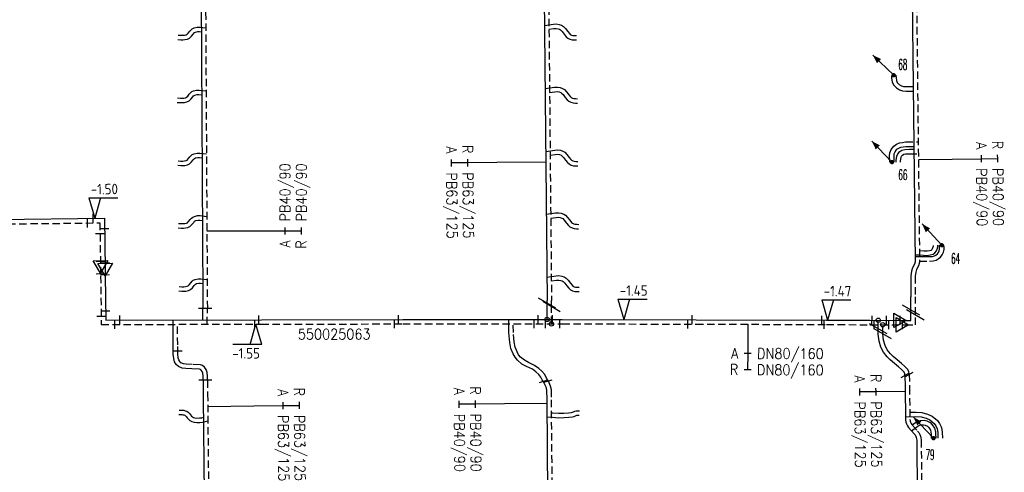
# Model space of a CAD drawing. Header units: millimetres. Extents: x 0 to 118212815, y 0 to 488348790.
# Tile 119 of 143: x 117662569 to 117747191, y 486729977 to 486768838. Entities that reach past the tile are written whole.
import ezdxf
from ezdxf.enums import TextEntityAlignment as Align

# ---------------------------------------------------------------- set-up
doc = ezdxf.new("R2010")
doc.units = ezdxf.units.MM
doc.header["$LTSCALE"] = 200
doc.linetypes.add('HIDDEN2', pattern=[4.7625, 3.175, -1.5875])
for name, color, linetype in [('WW-C-isolatieovergang', 7, 'Continuous'), ('WW-C-mof', 7, 'Continuous'), ('WW-C-stijgstrang', 7, 'Continuous'), ('WW-C-tstuk', 7, 'Continuous'), ('WW-C-VERLOOP', 7, 'Continuous'), ('WW-I-diam', 7, 'Continuous'), ('WW-I-info', 7, 'Continuous'), ('WW-I-NAP', 7, 'Continuous'), ('WW-L-aanvoer', 3, 'Continuous'), ('WW-L-retour', 3, 'HIDDEN2')]:
    doc.layers.add(name, color=color, linetype=linetype)
doc.styles.add('DIN17', font='ROMANS.SHX', dxfattribs={"width": 0.9})
doc.styles.add('ISOCP', font='ISOCP.SHX')

# ---------------------------------------------------------------- blocks, each defined once
blk = doc.blocks.new('LR-VERL')
at = {"color": 0, "linetype": 'ByBlock', "lineweight": -2}
blk.add_lwpolyline([(1.08, 0), (-1.08, -1.25), (-1.08, 1.25)], close=True, dxfattribs=at)
blk = doc.blocks.new('LR-mof')
at = {"color": 0, "linetype": 'ByBlock', "lineweight": -2}
blk.add_line((0, -0.75), (0, 0.75), dxfattribs=at)
blk = doc.blocks.new('LR-tsb')
blk.add_circle((0, 0), 0.375)
blk = doc.blocks.new('nap1')
at = {"color": 0, "linetype": 'Continuous', "lineweight": -3}
for p, q in [((-1, 3.5), (0, 0)), ((-1, 3.5), (4, 3.5)), ((1, 3.5), (0, 0))]:
    blk.add_line(p, q, dxfattribs=at)
at = {"color": 0, "linetype": 'Continuous', "lineweight": -3, "style": 'ISOCP'}
for tag, p in [('*1', (1.7, 5)), ('*2', (4, 1.5))]:
    blk.add_attdef(tag, text='', height=1.8, dxfattribs=at).set_placement(p, align=Align.MIDDLE)
blk = doc.blocks.new('LR-DIAO2')
at = {"color": 0, "lineweight": -3}
blk.add_line((0, 0), (0, -5), dxfattribs=at)
at = {"color": 0, "linetype": 'Continuous', "lineweight": -3}
blk.add_line((0, -5), (0, -7.8), dxfattribs=at)
at = {"color": 0, "lineweight": -3}
for points in [[(0.61, -5), (0, -5), (-0.61, -5)], [(0.61, -7.8), (0, -7.8), (-0.61, -7.8)]]:
    blk.add_lwpolyline(points, dxfattribs=at)
at = {"color": 1, "lineweight": -3, "style": 'DIN17', "width": 0.9}
for tag, p in [('*1', (-1.61, -5)), ('*2', (-1.61, -7.78))]:
    blk.add_attdef(tag, text='', height=1.8, dxfattribs=at).set_placement(p, align=Align.MIDDLE_RIGHT)
for tag, p in [('*11', (1.61, -5)), ('*12', (1.61, -7.8))]:
    blk.add_attdef(tag, text='', height=1.8, dxfattribs=at).set_placement(p, align=Align.MIDDLE_LEFT)
blk = doc.blocks.new('LR-hyp')
at = {"color": 7, "linetype": 'ByBlock', "lineweight": -3, "style": 'DIN17', "width": 0.9}
blk.add_attdef('*1', text='', height=1.8, dxfattribs=at).set_placement((0, 0), align=Align.MIDDLE)
at = {"color": 7, "linetype": 'ByBlock', "lineweight": -2, "style": 'DIN17', "width": 0.9, "flags": 1}
blk.add_attdef('*2', text='', height=1.8, dxfattribs=at).set_placement((0, -5), align=Align.MIDDLE)
blk = doc.blocks.new('LR-isoov')
at = {"color": 0, "linetype": 'ByBlock', "lineweight": -2}
blk.add_line((0.87, 1.5), (-0.87, -1.5), dxfattribs=at)
blk = doc.blocks.new('LR-DIAB2')
at = {"color": 0, "linetype": 'Continuous', "lineweight": -3}
blk.add_line((0, 5), (0, 7.8), dxfattribs=at)
at = {"color": 0, "lineweight": -3}
blk.add_line((0, 0), (0, 5), dxfattribs=at)
for points in [[(0.61, 7.8), (0, 7.8), (-0.61, 7.8)], [(0.61, 5), (0, 5), (-0.61, 5)]]:
    blk.add_lwpolyline(points, dxfattribs=at)
at = {"color": 1, "lineweight": -3, "style": 'DIN17', "width": 0.9}
for tag, p in [('*1', (-1.61, 7.8)), ('*2', (-1.61, 5.02))]:
    blk.add_attdef(tag, text='', height=1.8, dxfattribs=at).set_placement(p, align=Align.MIDDLE_RIGHT)
for tag, p in [('*11', (1.61, 7.8)), ('*12', (1.61, 5))]:
    blk.add_attdef(tag, text='', height=1.8, dxfattribs=at).set_placement(p, align=Align.MIDDLE_LEFT)
blk = doc.blocks.new('LR-styg')
at = {"color": 0, "lineweight": -3}
blk.add_line((0, 0), (2.5, 4.33), dxfattribs=at)
at = {"color": 0, "lineweight": -3, "const_width": 0.375}
blk.add_lwpolyline([(-0.19, 0, 1), (0.19, 0, 1)], format="xyb", close=True, dxfattribs=at)
at = {"color": 0, "lineweight": -3}
blk.add_solid([(2.5, 4.33), (1.32, 3.28), (2.18, 2.78)], dxfattribs=at)
at = {"color": 7, "linetype": 'ByBlock', "lineweight": -2, "style": 'DIN17', "width": 0.5}
blk.add_attdef('*1', text='', height=1.8, dxfattribs=at).set_placement((0, -2.5), align=Align.MIDDLE)

msp = doc.modelspace()

# ---------------------------------------------------------------- linework, layer by layer
at = {"layer": 'WW-I-diam'}
for p, q in [((117707786, 486756612), (117703579, 486756573)), ((117739807, 486756842), (117742723, 486756874)), ((117678658, 486750714), (117682866, 486750705)), ((117678728, 486735639), (117682706, 486735679)), ((117707864, 486735882), (117704244, 486735849))]:
    msp.add_line(p, q, dxfattribs=at)
at = {"layer": 'WW-L-aanvoer'}
for p, q in [((117707403, 486797515), (117707896, 486744730)), ((117678075, 486785661), (117678311, 486744997)), ((117739182, 486778699), (117739525, 486748053)), ((117707676, 486768343), (117708440, 486768457)), ((117708440, 486768457), (117708689, 486768471)), ((117708689, 486768471), (117708928, 486768433)), ((117708928, 486768433), (117709137, 486768360)), ((117709137, 486768360), (117709293, 486768267)), ((117709293, 486768267), (117709476, 486768080)), ((117677172, 486767263), (117677340, 486767422)), ((117677340, 486767422), (117677493, 486767613)), ((117677493, 486767613), (117677565, 486767704)), ((117677565, 486767704), (117677604, 486767736)), ((117677604, 486767736), (117677678, 486767767)), ((117677678, 486767767), (117677867, 486767812)), ((117677867, 486767812), (117678019, 486767814)), ((117678019, 486767814), (117678179, 486767794)), ((117709476, 486768080), (117709672, 486767824)), ((117709672, 486767824), (117709817, 486767644)), ((117709817, 486767644), (117709888, 486767580)), ((117709888, 486767580), (117709997, 486767523)), ((117709997, 486767523), (117710104, 486767491)), ((117710104, 486767491), (117710258, 486767483)), ((117710258, 486767483), (117710426, 486767477)), ((117676164, 486767143), (117676413, 486767124)), ((117676413, 486767124), (117676603, 486767124)), ((117676603, 486767124), (117676775, 486767134)), ((117676775, 486767134), (117676987, 486767178)), ((117676987, 486767178), (117677172, 486767263)), ((117737497, 486764062), (117737507, 486763806)), ((117737507, 486763806), (117737563, 486763499)), ((117737563, 486763499), (117737673, 486763244)), ((117737673, 486763244), (117737924, 486762975)), ((117677514, 486762303), (117677554, 486762335)), ((117677554, 486762335), (117677627, 486762367)), ((117677627, 486762367), (117677816, 486762411)), ((117677816, 486762411), (117677968, 486762413)), ((117677968, 486762413), (117678210, 486762384)), ((117707727, 486762922), (117708529, 486763035)), ((117708529, 486763035), (117708778, 486763049)), ((117708778, 486763049), (117709017, 486763011)), ((117709017, 486763011), (117709226, 486762938)), ((117709226, 486762938), (117709382, 486762845)), ((117709382, 486762845), (117709565, 486762658)), ((117709565, 486762658), (117709761, 486762402)), ((117709761, 486762402), (117709906, 486762222)), ((117737924, 486762975), (117738188, 486762818)), ((117738188, 486762818), (117738454, 486762735)), ((117738454, 486762735), (117738754, 486762711)), ((117738754, 486762711), (117739361, 486762714)), ((117676114, 486761743), (117676362, 486761724)), ((117676362, 486761724), (117676553, 486761724)), ((117676553, 486761724), (117676724, 486761733)), ((117676724, 486761733), (117676936, 486761778)), ((117676936, 486761778), (117677121, 486761863)), ((117677121, 486761863), (117677289, 486762021)), ((117677289, 486762021), (117677443, 486762213)), ((117677443, 486762213), (117677514, 486762303)), ((117709906, 486762222), (117709977, 486762158)), ((117709977, 486762158), (117710086, 486762101)), ((117710086, 486762101), (117710193, 486762069)), ((117710193, 486762069), (117710347, 486762061)), ((117710347, 486762061), (117710515, 486762055)), ((117707778, 486757524), (117708558, 486757648)), ((117708558, 486757648), (117708806, 486757661)), ((117708806, 486757661), (117709046, 486757624)), ((117709046, 486757624), (117709255, 486757551)), ((117709255, 486757551), (117709410, 486757457)), ((117709410, 486757457), (117709594, 486757270)), ((117709594, 486757270), (117709790, 486757014)), ((117737716, 486757122), (117737736, 486757330)), ((117737736, 486757330), (117737802, 486757501)), ((117737802, 486757501), (117737965, 486757713)), ((117737946, 486757115), (117738039, 486757320)), ((117737965, 486757713), (117738113, 486757818)), ((117738039, 486757320), (117738203, 486757511)), ((117738113, 486757818), (117738289, 486757886)), ((117738203, 486757511), (117738396, 486757632)), ((117738289, 486757886), (117738506, 486757927)), ((117738396, 486757632), (117738642, 486757696)), ((117738506, 486757927), (117738722, 486757958)), ((117738642, 486757696), (117739023, 486757713)), ((117738722, 486757958), (117739414, 486757961)), ((117739023, 486757713), (117739417, 486757711)), ((117676985, 486756378), (117677171, 486756463)), ((117677171, 486756463), (117677338, 486756622)), ((117677338, 486756622), (117677492, 486756813)), ((117677492, 486756813), (117677564, 486756903)), ((117677564, 486756903), (117677603, 486756935)), ((117677603, 486756935), (117677677, 486756967)), ((117677677, 486756967), (117677866, 486757011)), ((117677866, 486757011), (117678018, 486757013)), ((117678018, 486757013), (117678241, 486756986)), ((117709790, 486757014), (117709935, 486756834)), ((117709935, 486756834), (117710006, 486756771)), ((117710006, 486756771), (117710115, 486756713)), ((117710115, 486756713), (117710221, 486756682)), ((117710221, 486756682), (117710375, 486756674)), ((117710375, 486756674), (117710543, 486756667)), ((117737721, 486756745), (117737716, 486757122)), ((117737723, 486756616), (117737721, 486756745)), ((117737883, 486756746), (117737946, 486757115)), ((117737884, 486756616), (117737883, 486756746)), ((117676163, 486756343), (117676412, 486756324)), ((117676412, 486756324), (117676602, 486756324)), ((117676602, 486756324), (117676774, 486756333)), ((117676774, 486756333), (117676985, 486756378)), ((117707828, 486752130), (117708628, 486752247)), ((117708628, 486752247), (117708876, 486752260)), ((117708876, 486752260), (117709116, 486752223)), ((117709116, 486752223), (117709325, 486752150)), ((117659670, 486751687), (117669853, 486751793)), ((117669853, 486751793), (117669916, 486747388)), ((117677371, 486751246), (117677524, 486751437)), ((117677524, 486751437), (117677596, 486751528)), ((117677596, 486751528), (117677636, 486751560)), ((117677636, 486751560), (117677709, 486751592)), ((117677709, 486751592), (117677898, 486751636)), ((117677898, 486751636), (117678050, 486751638)), ((117678050, 486751638), (117678273, 486751611)), ((117709325, 486752150), (117709480, 486752056)), ((117709480, 486752056), (117709664, 486751869)), ((117709664, 486751869), (117709860, 486751613)), ((117709860, 486751613), (117710005, 486751433)), ((117710005, 486751433), (117710076, 486751370)), ((117710076, 486751370), (117710185, 486751312)), ((117676196, 486750967), (117676444, 486750948)), ((117676444, 486750948), (117676635, 486750948)), ((117676635, 486750948), (117676806, 486750958)), ((117676806, 486750958), (117677018, 486751002)), ((117677018, 486751002), (117677203, 486751088)), ((117677203, 486751088), (117677371, 486751246)), ((117710185, 486751312), (117710291, 486751281)), ((117710291, 486751281), (117710445, 486751273)), ((117710445, 486751273), (117710613, 486751266)), ((117741073, 486748703), (117741232, 486748828)), ((117741232, 486748828), (117741353, 486749003)), ((117741353, 486749003), (117741451, 486749228)), ((117741443, 486748732), (117741531, 486748847)), ((117741451, 486749228), (117741479, 486749353)), ((117741479, 486749353), (117741478, 486749465)), ((117741531, 486748847), (117741607, 486749000)), ((117741607, 486749000), (117741631, 486749132)), ((117741630, 486749312), (117741628, 486749467)), ((117741631, 486749132), (117741630, 486749312)), ((117739525, 486748053), (117739474, 486747847)), ((117739518, 486748653), (117739872, 486748654)), ((117739520, 486748500), (117740751, 486748492)), ((117739872, 486748654), (117740242, 486748626)), ((117740242, 486748626), (117740573, 486748600)), ((117740573, 486748600), (117740825, 486748637)), ((117740751, 486748492), (117741016, 486748514)), ((117740825, 486748637), (117741073, 486748703)), ((117741016, 486748514), (117741197, 486748559)), ((117741197, 486748559), (117741301, 486748622)), ((117741301, 486748622), (117741443, 486748732)), ((117669916, 486747388), (117669924, 486746865)), ((117739205, 486747254), (117739144, 486746845)), ((117739288, 486747530), (117739205, 486747254)), ((117739474, 486747847), (117739288, 486747530)), ((117669924, 486746865), (117669959, 486743051)), ((117707879, 486746735), (117708670, 486746849)), ((117708670, 486746849), (117708918, 486746862)), ((117708918, 486746862), (117709158, 486746825)), ((117709158, 486746825), (117709367, 486746751)), ((117709367, 486746751), (117709522, 486746658)), ((117709522, 486746658), (117709706, 486746471)), ((117709706, 486746471), (117709902, 486746215)), ((117739144, 486746845), (117739165, 486745034)), ((117676250, 486745550), (117676498, 486745531)), ((117676498, 486745531), (117676689, 486745531)), ((117676689, 486745531), (117676860, 486745540)), ((117676860, 486745540), (117677072, 486745585)), ((117677072, 486745585), (117677257, 486745670)), ((117677257, 486745670), (117677425, 486745829)), ((117677425, 486745829), (117677578, 486746020)), ((117677578, 486746020), (117677650, 486746110)), ((117677650, 486746110), (117677690, 486746142)), ((117677690, 486746142), (117677763, 486746174)), ((117677763, 486746174), (117677952, 486746218)), ((117677952, 486746218), (117678104, 486746220)), ((117678104, 486746220), (117678304, 486746196)), ((117709902, 486746215), (117710047, 486746035)), ((117710047, 486746035), (117710118, 486745971)), ((117710118, 486745971), (117710227, 486745914)), ((117710227, 486745914), (117710334, 486745883)), ((117710334, 486745883), (117710487, 486745874)), ((117710487, 486745874), (117710655, 486745868)), ((117678311, 486744997), (117678317, 486744039)), ((117707896, 486744501), (117707896, 486744730)), ((117739167, 486743927), (117739165, 486745034)), ((117678315, 486743065), (117678317, 486744039)), ((117707893, 486743100), (117707896, 486744501)), ((117739166, 486743020), (117739167, 486743927)), ((117669959, 486743051), (117683349, 486743074)), ((117675766, 486740912), (117675758, 486743061)), ((117683349, 486743074), (117695496, 486743096)), ((117695496, 486743096), (117709202, 486743101)), ((117704617, 486741969), (117704602, 486743099)), ((117709202, 486743101), (117720697, 486743081)), ((117720697, 486743081), (117731917, 486743041)), ((117731917, 486743041), (117735624, 486743028)), ((117735624, 486743028), (117738230, 486743024)), ((117736363, 486742294), (117736363, 486743027)), ((117738230, 486743024), (117738680, 486743023)), ((117738680, 486743023), (117739166, 486743020)), ((117736363, 486741846), (117736363, 486742294)), ((117704684, 486741133), (117704617, 486741969)), ((117736427, 486741239), (117736363, 486741846)), ((117736591, 486740733), (117736427, 486741239)), ((117675770, 486740116), (117675766, 486740912)), ((117704776, 486740610), (117704684, 486741133)), ((117704971, 486740140), (117704776, 486740610)), ((117736810, 486740299), (117736591, 486740733)), ((117675812, 486739745), (117675770, 486740116)), ((117675878, 486739473), (117675812, 486739745)), ((117676023, 486739244), (117675878, 486739473)), ((117705139, 486739850), (117704971, 486740140)), ((117705348, 486739593), (117705139, 486739850)), ((117705735, 486739275), (117705348, 486739593)), ((117737133, 486739892), (117736810, 486740299)), ((117737385, 486739640), (117737133, 486739892)), ((117737743, 486739330), (117737385, 486739640)), ((117676220, 486739061), (117676023, 486739244)), ((117676545, 486738925), (117676220, 486739061)), ((117676841, 486738875), (117676545, 486738925)), ((117677371, 486738855), (117676841, 486738875)), ((117678031, 486738820), (117677371, 486738855)), ((117678099, 486738800), (117678031, 486738820)), ((117678171, 486738745), (117678099, 486738800)), ((117678252, 486738627), (117678171, 486738745)), ((117678298, 486738474), (117678252, 486738627)), ((117706128, 486739063), (117705735, 486739275)), ((117706628, 486738822), (117706128, 486739063)), ((117706939, 486738605), (117706628, 486738822)), ((117738102, 486739035), (117737743, 486739330)), ((117738354, 486738814), (117738102, 486739035)), ((117738575, 486738572), (117738354, 486738814)), ((117678326, 486738221), (117678298, 486738474)), ((117678326, 486737874), (117678326, 486738221)), ((117678331, 486737878), (117678346, 486736399)), ((117707178, 486738388), (117706939, 486738605)), ((117707370, 486738151), (117707178, 486738388)), ((117707487, 486737923), (117707370, 486738151)), ((117707560, 486737782), (117707487, 486737923)), ((117707560, 486737782), (117707801, 486737308)), ((117738634, 486738424), (117738575, 486738572)), ((117738650, 486738291), (117738634, 486738424)), ((117738650, 486738291), (117738661, 486737301, 0)), ((117707801, 486737308), (117707853, 486737037)), ((117707853, 486737037), (117707861, 486736195)), ((117738661, 486737301, 0), (117738692, 486734470)), ((117678346, 486736399), (117678787, 486691536, 0)), ((117707861, 486736195), (117708305, 486686739)), ((117676275, 486735320), (117676522, 486735309)), ((117676522, 486735309), (117676667, 486735297)), ((117676667, 486735297), (117676798, 486735263)), ((117676798, 486735263), (117676924, 486735214)), ((117676924, 486735214), (117677036, 486735146)), ((117677036, 486735146), (117677155, 486735029)), ((117677155, 486735029), (117677260, 486734897)), ((117677260, 486734897), (117677344, 486734800)), ((117677344, 486734800), (117677412, 486734743)), ((117677412, 486734743), (117677516, 486734688)), ((117677516, 486734688), (117677632, 486734656)), ((117677632, 486734656), (117677799, 486734638)), ((117677799, 486734638), (117678036, 486734643)), ((117678036, 486734643), (117678225, 486734666)), ((117678225, 486734666), (117678362, 486734699)), ((117707874, 486734751), (117708357, 486734696)), ((117708357, 486734696), (117708868, 486734667)), ((117708868, 486734667), (117709356, 486734671)), ((117709356, 486734671), (117709774, 486734696)), ((117709774, 486734696), (117710080, 486734741)), ((117710080, 486734741), (117710224, 486734776)), ((117710224, 486734776), (117710332, 486734830)), ((117710332, 486734830), (117710404, 486734863)), ((117710404, 486734863), (117710459, 486734873)), ((117710459, 486734873), (117710516, 486734879)), ((117710516, 486734879), (117710663, 486734875)), ((117738689, 486734748), (117739598, 486734770)), ((117738692, 486734470), (117738728, 486734279)), ((117739598, 486734770), (117740040, 486734732)), ((117740040, 486734732), (117740462, 486734611)), ((117740462, 486734611), (117740793, 486734470)), ((117740793, 486734470), (117741159, 486734164)), ((117738728, 486734279), (117738777, 486734128)), ((117738777, 486734128), (117738860, 486733969)), ((117738860, 486733969), (117738955, 486733832)), ((117738955, 486733832), (117739449, 486733271)), ((117739216, 486733536), (117739756, 486733926)), ((117739756, 486733926), (117739929, 486734016)), ((117739929, 486734016), (117740066, 486734058)), ((117740066, 486734058), (117740247, 486734065)), ((117740247, 486734065), (117740387, 486734024)), ((117740387, 486734024), (117740584, 486733934)), ((117740584, 486733934), (117740706, 486733811)), ((117740706, 486733811), (117740847, 486733602)), ((117740847, 486733602), (117740891, 486733415)), ((117741159, 486734164), (117741304, 486733968)), ((117741304, 486733968), (117741420, 486733708)), ((117741420, 486733708), (117741473, 486733394)), ((117739449, 486733271), (117739518, 486733179)), ((117739518, 486733179), (117739590, 486733057)), ((117739590, 486733057), (117739625, 486732967)), ((117739625, 486732967), (117739653, 486732860)), ((117739653, 486732860), (117739664, 486732732)), ((117739664, 486732732), (117739968, 486704199)), ((117740891, 486733415), (117740910, 486733263)), ((117740910, 486733263), (117740917, 486732904)), ((117741473, 486733394), (117741491, 486732913))]:
    msp.add_line(p, q, dxfattribs=at)
at = {"layer": 'WW-L-retour'}
for p, q in [((117707783, 486797501), (117708276, 486744733)), ((117678455, 486785668), (117678693, 486744691)), ((117739562, 486778691), (117739906, 486748009)), ((117676194, 486767522), (117676427, 486767504)), ((117676427, 486767504), (117676593, 486767504)), ((117676593, 486767504), (117676725, 486767511)), ((117676725, 486767511), (117676867, 486767541)), ((117676867, 486767541), (117676956, 486767583)), ((117676956, 486767583), (117677059, 486767680)), ((117677059, 486767680), (117677196, 486767850)), ((117677196, 486767850), (117677293, 486767973)), ((117677293, 486767973), (117677406, 486768064)), ((117677406, 486768064), (117677557, 486768130)), ((117677557, 486768130), (117677821, 486768191)), ((117677821, 486768191), (117678039, 486768194)), ((117678039, 486768194), (117678557, 486768131)), ((117708059, 486768019), (117708477, 486768079)), ((117708477, 486768079), (117708670, 486768089)), ((117708670, 486768089), (117708836, 486768063)), ((117708836, 486768063), (117708975, 486768014)), ((117708975, 486768014), (117709055, 486767966)), ((117709055, 486767966), (117709189, 486767830)), ((117709189, 486767830), (117709374, 486767589)), ((117709374, 486767589), (117709541, 486767382)), ((117709541, 486767382), (117709669, 486767266)), ((117709669, 486767266), (117709854, 486767169)), ((117709854, 486767169), (117710039, 486767114)), ((117710039, 486767114), (117710241, 486767104)), ((117710241, 486767104), (117710411, 486767097)), ((117737877, 486764077), (117737886, 486763847)), ((117737886, 486763847), (117737929, 486763610)), ((117737929, 486763610), (117737996, 486763455)), ((117737996, 486763455), (117738165, 486763274)), ((117738165, 486763274), (117738344, 486763167)), ((117738344, 486763167), (117738527, 486763110)), ((117677009, 486762280), (117677145, 486762449)), ((117677145, 486762449), (117677243, 486762573)), ((117677243, 486762573), (117677356, 486762663)), ((117677356, 486762663), (117677507, 486762729)), ((117677507, 486762729), (117677770, 486762791)), ((117677770, 486762791), (117677989, 486762793)), ((117677989, 486762793), (117678588, 486762721)), ((117708110, 486762591), (117708566, 486762657)), ((117708566, 486762657), (117708759, 486762667)), ((117708759, 486762667), (117708925, 486762641)), ((117708925, 486762641), (117709064, 486762593)), ((117709064, 486762593), (117709144, 486762544)), ((117709144, 486762544), (117709278, 486762408)), ((117709278, 486762408), (117709463, 486762167)), ((117738527, 486763110), (117738768, 486763091)), ((117738768, 486763091), (117739737, 486763095)), ((117676143, 486762122), (117676377, 486762104)), ((117676377, 486762104), (117676543, 486762104)), ((117676543, 486762104), (117676674, 486762111)), ((117676674, 486762111), (117676816, 486762141)), ((117676816, 486762141), (117676906, 486762182)), ((117676906, 486762182), (117677009, 486762280)), ((117709463, 486762167), (117709629, 486761960)), ((117709629, 486761960), (117709758, 486761844)), ((117709758, 486761844), (117709943, 486761747)), ((117709943, 486761747), (117710128, 486761692)), ((117710128, 486761692), (117710329, 486761682)), ((117710329, 486761682), (117710500, 486761675)), ((117737698, 486757989), (117737931, 486758156)), ((117737931, 486758156), (117738186, 486758254)), ((117738186, 486758254), (117738445, 486758302)), ((117738445, 486758302), (117738694, 486758338)), ((117738694, 486758338), (117739790, 486758343)), ((117677292, 486757173), (117677405, 486757263)), ((117677405, 486757263), (117677556, 486757329)), ((117677556, 486757329), (117677820, 486757391)), ((117677820, 486757391), (117678038, 486757393)), ((117678038, 486757393), (117678620, 486757323)), ((117708160, 486757207), (117708595, 486757269)), ((117708595, 486757269), (117708787, 486757280)), ((117708787, 486757280), (117708953, 486757254)), ((117708953, 486757254), (117709092, 486757205)), ((117737336, 486757138), (117737362, 486757418)), ((117737362, 486757418), (117737467, 486757689)), ((117737467, 486757689), (117737698, 486757989)), ((117738454, 486757220), (117738548, 486757279)), ((117738548, 486757279), (117738699, 486757318)), ((117738699, 486757318), (117739031, 486757333)), ((117739031, 486757333), (117739801, 486757328)), ((117676193, 486756722), (117676426, 486756704)), ((117676426, 486756704), (117676592, 486756704)), ((117676592, 486756704), (117676724, 486756711)), ((117676724, 486756711), (117676866, 486756741)), ((117676866, 486756741), (117676955, 486756782)), ((117676955, 486756782), (117677058, 486756880)), ((117677058, 486756880), (117677195, 486757050)), ((117677195, 486757050), (117677292, 486757173)), ((117709092, 486757205), (117709173, 486757157)), ((117709173, 486757157), (117709306, 486757021)), ((117709306, 486757021), (117709491, 486756780)), ((117709491, 486756780), (117709658, 486756572)), ((117709658, 486756572), (117709787, 486756456)), ((117709787, 486756456), (117709971, 486756360)), ((117737341, 486756740), (117737336, 486757138)), ((117737343, 486756611), (117737341, 486756740)), ((117738264, 486756714), (117738313, 486757003)), ((117738264, 486756618), (117738264, 486756714)), ((117738313, 486757003), (117738363, 486757114)), ((117738363, 486757114), (117738454, 486757220)), ((117709971, 486756360), (117710157, 486756305)), ((117710157, 486756305), (117710358, 486756294)), ((117710358, 486756294), (117710529, 486756288)), ((117659674, 486751287), (117669459, 486751389)), ((117669459, 486751389), (117669513, 486747602)), ((117676225, 486751346), (117676458, 486751328)), ((117676458, 486751328), (117676624, 486751328)), ((117676624, 486751328), (117676756, 486751336)), ((117676756, 486751336), (117676898, 486751366)), ((117676898, 486751366), (117676987, 486751407)), ((117676987, 486751407), (117677091, 486751504)), ((117677091, 486751504), (117677227, 486751674)), ((117677227, 486751674), (117677325, 486751798)), ((117677325, 486751798), (117677438, 486751888)), ((117677438, 486751888), (117677588, 486751954)), ((117677588, 486751954), (117677852, 486752015)), ((117677852, 486752015), (117678071, 486752018)), ((117678071, 486752018), (117678651, 486751948)), ((117708211, 486751803), (117708665, 486751868)), ((117708665, 486751868), (117708857, 486751879)), ((117708857, 486751879), (117709023, 486751853)), ((117709023, 486751853), (117709162, 486751804)), ((117709162, 486751804), (117709243, 486751756)), ((117709243, 486751756), (117709376, 486751620)), ((117709376, 486751620), (117709561, 486751378)), ((117709561, 486751378), (117709728, 486751171)), ((117709728, 486751171), (117709857, 486751055)), ((117709857, 486751055), (117710041, 486750959)), ((117710041, 486750959), (117710227, 486750904)), ((117710227, 486750904), (117710428, 486750893)), ((117710428, 486750893), (117710598, 486750887)), ((117739894, 486749033), (117740271, 486749005)), ((117740271, 486749005), (117740560, 486748982)), ((117740560, 486748982), (117740748, 486749009)), ((117740748, 486749009), (117740899, 486749050)), ((117740899, 486749050), (117740952, 486749091)), ((117740952, 486749091), (117741019, 486749188)), ((117741019, 486749188), (117741088, 486749348)), ((117741088, 486749348), (117741099, 486749393)), ((117741099, 486749393), (117741098, 486749461)), ((117741855, 486748645), (117741972, 486748880)), ((117741972, 486748880), (117742011, 486749100)), ((117742010, 486749315), (117742008, 486749472)), ((117742011, 486749100), (117742010, 486749315)), ((117739906, 486748009), (117739829, 486747702)), ((117739904, 486748117), (117740765, 486748112)), ((117740765, 486748112), (117741079, 486748138)), ((117741079, 486748138), (117741345, 486748205)), ((117741345, 486748205), (117741515, 486748308)), ((117741515, 486748308), (117741715, 486748461)), ((117741715, 486748461), (117741855, 486748645)), ((117669513, 486747602), (117669524, 486746859)), ((117739577, 486747172), (117739525, 486746819)), ((117739638, 486747377), (117739577, 486747172)), ((117739829, 486747702), (117739638, 486747377)), ((117669524, 486746859), (117669584, 486742670)), ((117677145, 486746087), (117677281, 486746257)), ((117677281, 486746257), (117677379, 486746380)), ((117677379, 486746380), (117677492, 486746470)), ((117677492, 486746470), (117677642, 486746536)), ((117677642, 486746536), (117677906, 486746598)), ((117677906, 486746598), (117678125, 486746600)), ((117678125, 486746600), (117678682, 486746533)), ((117708262, 486746406), (117708707, 486746470)), ((117708707, 486746470), (117708899, 486746480)), ((117708899, 486746480), (117709065, 486746455)), ((117709065, 486746455), (117709204, 486746406)), ((117709204, 486746406), (117709285, 486746357)), ((117709285, 486746357), (117709418, 486746221)), ((117739525, 486746819), (117739545, 486745037)), ((117676279, 486745929), (117676512, 486745911)), ((117676512, 486745911), (117676678, 486745911)), ((117676678, 486745911), (117676810, 486745918)), ((117676810, 486745918), (117676952, 486745948)), ((117676952, 486745948), (117677041, 486745989)), ((117677041, 486745989), (117677145, 486746087)), ((117709418, 486746221), (117709603, 486745980)), ((117709603, 486745980), (117709770, 486745773)), ((117709770, 486745773), (117709899, 486745657)), ((117709899, 486745657), (117710083, 486745560)), ((117710083, 486745560), (117710269, 486745505)), ((117710269, 486745505), (117710470, 486745495)), ((117710470, 486745495), (117710641, 486745488)), ((117678693, 486744691), (117678697, 486744045)), ((117708275, 486744197), (117708276, 486744733)), ((117739547, 486743508), (117739545, 486745037)), ((117678694, 486742686), (117678697, 486744045)), ((117708272, 486742720), (117708275, 486744197)), ((117739545, 486742639), (117739547, 486743508)), ((117669584, 486742670), (117683350, 486742694)), ((117676146, 486740913), (117676140, 486742682)), ((117683350, 486742694), (117695497, 486742716)), ((117695497, 486742716), (117709202, 486742721)), ((117704997, 486741987), (117704987, 486742719)), ((117709202, 486742721), (117720696, 486742701)), ((117720696, 486742701), (117731916, 486742661)), ((117731916, 486742661), (117735623, 486742648)), ((117735623, 486742648), (117738431, 486742643)), ((117736743, 486741866), (117736743, 486742646)), ((117738431, 486742643), (117738682, 486742640)), ((117738682, 486742640), (117739545, 486742639)), ((117705062, 486741181), (117704997, 486741987)), ((117705143, 486740717), (117705062, 486741181)), ((117736801, 486741318), (117736743, 486741866)), ((117736944, 486740878), (117736801, 486741318)), ((117676150, 486740139), (117676146, 486740913)), ((117705312, 486740309), (117705143, 486740717)), ((117737132, 486740505), (117736944, 486740878)), ((117737417, 486740145), (117737132, 486740505)), ((117676187, 486739811), (117676150, 486740139)), ((117676233, 486739623), (117676187, 486739811)), ((117676318, 486739489), (117676233, 486739623)), ((117676429, 486739386), (117676318, 486739489)), ((117705453, 486740067), (117705312, 486740309)), ((117705619, 486739862), (117705453, 486740067)), ((117705948, 486739592), (117705619, 486739862)), ((117706301, 486739401), (117705948, 486739592)), ((117737644, 486739918), (117737417, 486740145)), ((117737988, 486739621), (117737644, 486739918)), ((117738349, 486739324), (117737988, 486739621)), ((117676652, 486739292), (117676429, 486739386)), ((117676880, 486739254), (117676652, 486739292)), ((117677396, 486739234), (117676880, 486739254)), ((117678105, 486739195), (117677396, 486739234)), ((117678276, 486739144), (117678105, 486739195)), ((117678450, 486739009), (117678276, 486739144)), ((117678598, 486738794), (117678450, 486739009)), ((117678671, 486738551), (117678598, 486738794)), ((117706821, 486739151), (117706301, 486739401)), ((117707176, 486738903), (117706821, 486739151)), ((117707455, 486738650), (117707176, 486738903)), ((117707690, 486738360), (117707455, 486738650)), ((117738620, 486739086), (117738349, 486739324)), ((117738866, 486738818), (117738620, 486739086)), ((117738978, 486738637), (117738866, 486738818)), ((117739028, 486738398), (117738978, 486738637)), ((117678706, 486738242), (117678671, 486738551)), ((117678706, 486737878), (117678706, 486738242)), ((117678706, 486737878), (117678718, 486736718)), ((117707841, 486738066), (117707690, 486738360)), ((117707975, 486737818), (117707841, 486738066)), ((117707975, 486737818), (117708168, 486737409)), ((117739028, 486738398), (117739041, 486737304, 0)), ((117708168, 486737409), (117708233, 486737075)), ((117708233, 486737075), (117708241, 486736198)), ((117739041, 486737304, 0), (117739072, 486734507)), ((117678718, 486736718), (117679170, 486691236, 0)), ((117708241, 486736198), (117708685, 486686738)), ((117710287, 486735227), (117710403, 486735249)), ((117710403, 486735249), (117710501, 486735260)), ((117710501, 486735260), (117710674, 486735255)), ((117676259, 486734940), (117676498, 486734930)), ((117676498, 486734930), (117676603, 486734921)), ((117676603, 486734921), (117676682, 486734900)), ((117676682, 486734900), (117676755, 486734872)), ((117676755, 486734872), (117676801, 486734844)), ((117676801, 486734844), (117676873, 486734774)), ((117676873, 486734774), (117676967, 486734655)), ((117676967, 486734655), (117677076, 486734528)), ((117677076, 486734528), (117677198, 486734426)), ((117677198, 486734426), (117677375, 486734332)), ((117678293, 486734292), (117678741, 486734397)), ((117708251, 486735090), (117708390, 486735074)), ((117708390, 486735074), (117708877, 486735047)), ((117708877, 486735047), (117709344, 486735051)), ((117709344, 486735051), (117709735, 486735074)), ((117709735, 486735074), (117710008, 486735115)), ((117710008, 486735115), (117710093, 486735135)), ((117710093, 486735135), (117710168, 486735173)), ((117710168, 486735173), (117710287, 486735227)), ((117739065, 486735137), (117739610, 486735150)), ((117739072, 486734507), (117739097, 486734373)), ((117739610, 486735150), (117740109, 486735107)), ((117739784, 486734369), (117740002, 486734436)), ((117740002, 486734436), (117740294, 486734447)), ((117740109, 486735107), (117740589, 486734970)), ((117740294, 486734447), (117740519, 486734382)), ((117740589, 486734970), (117740994, 486734798)), ((117740994, 486734798), (117741438, 486734426)), ((117741438, 486734426), (117741634, 486734161)), ((117677375, 486734332), (117677562, 486734282)), ((117677562, 486734282), (117677782, 486734258)), ((117677782, 486734258), (117678063, 486734263)), ((117678063, 486734263), (117678293, 486734292)), ((117739097, 486734373), (117739129, 486734275)), ((117739129, 486734275), (117739186, 486734166)), ((117739186, 486734166), (117739255, 486734067)), ((117739255, 486734067), (117739744, 486733511)), ((117739273, 486734046), (117739556, 486734250)), ((117739556, 486734250), (117739784, 486734369)), ((117740519, 486734382), (117740807, 486734251)), ((117740807, 486734251), (117741001, 486734052)), ((117741001, 486734052), (117741201, 486733758)), ((117741201, 486733758), (117741266, 486733482)), ((117741634, 486734161), (117741787, 486733819)), ((117741787, 486733819), (117741852, 486733433)), ((117739744, 486733511), (117739835, 486733390)), ((117739835, 486733390), (117739933, 486733224)), ((117739933, 486733224), (117739987, 486733083)), ((117739987, 486733083), (117740029, 486732925)), ((117740029, 486732925), (117740044, 486732751)), ((117740044, 486732751), (117740348, 486704210)), ((117741266, 486733482), (117741289, 486733290)), ((117741289, 486733290), (117741297, 486732911)), ((117741852, 486733433), (117741871, 486732915))]:
    msp.add_line(p, q, dxfattribs=at)

# ---------------------------------------------------------------- block references
at = {"layer": 'WW-C-isolatieovergang', "linetype": 'Continuous'}
for p, xscale, yscale, zscale, rotation in [((117707896, 486744501), 500, 500, 500, 269.8929), ((117708275, 486744197), 500, 500, 500, 269.8929), ((117739167, 486743927), 499.9999999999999, 499.9999999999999, 499.9999999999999, 89.8929), ((117739547, 486743508), 499.9999999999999, 499.9999999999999, 499.9999999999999, 89.8929), ((117736363, 486742294), 500, 500, 500, 270), ((117736743, 486741866), 500, 500, 500, 270)]:
    msp.add_blockref('LR-isoov', p, dxfattribs=dict(at, xscale=xscale, yscale=yscale, zscale=zscale, rotation=rotation))
at = {"layer": 'WW-C-mof', "linetype": 'Continuous', "xscale": 500, "yscale": 500, "zscale": 500}
for p, rotation in [((117668387, 486751378), 0.5968), ((117668893, 486751783), 0.5968), ((117669472, 486750488), 270.8198), ((117669866, 486750918), 270.8198), ((117669506, 486748093), 270.8198), ((117669908, 486747980), 270.8198), ((117669521, 486747036), 270.8198), ((117669923, 486746951), 270.8198), ((117669952, 486743847), 270.5253), ((117678317, 486744039), 89.8929), ((117678697, 486744045), 89.8929), ((117669573, 486743383), 270.8155), ((117670732, 486742672), 0.09949999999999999), ((117671187, 486743053), 0.09949999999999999), ((117682790, 486742693), 0.09949999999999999), ((117683117, 486743074), 0.09949999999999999), ((117694789, 486742715), 0.1031), ((117695119, 486743095), 0.1031), ((117706789, 486742720), 0.0201), ((117707118, 486743100), 0.0201), ((117707759, 486742720), 0.0201), ((117708367, 486743101), 0.0201), ((117708993, 486742721), 0.0201), ((117719997, 486742702), 359.9001), ((117720367, 486743081), 359.9001), ((117731498, 486743042), 359.7968), ((117731699, 486742662), 359.7968), ((117735820, 486743028), 359.8929), ((117736020, 486742648), 359.8929), ((117737069, 486743026), 359.8929), ((117737269, 486742645), 359.8929), ((117676149, 486740415), 270.2931), ((117678326, 486737874), 90), ((117678706, 486737878), 90), ((117707560, 486737782), 107.0929863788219), ((117707975, 486737818), 287.093), ((117738650, 486738291), 299.5453), ((117739028, 486738398), 299.5453)]:
    msp.add_blockref('LR-mof', p, dxfattribs=dict(at, rotation=rotation))
at = {"layer": 'WW-C-mof', "xscale": 500, "yscale": 500, "zscale": 500, "rotation": 359.8929}
for p in [(117738230, 486743024), (117738431, 486742643)]:
    msp.add_blockref('LR-mof', p, dxfattribs=at)
at = {"layer": 'WW-C-stijgstrang', "linetype": 'Continuous'}
ref = msp.add_blockref('LR-styg', (117737687, 486764070), dxfattribs=dict(at, xscale=500.0000000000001, yscale=500.0000000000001, zscale=500.0000000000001, rotation=76.11320904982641))
ref.add_attrib('*1', '68', dxfattribs={"layer": '0', "color": 1, "linetype": 'ByBlock', "lineweight": -2, "height": 900, "style": 'DIN17', "width": 0.5}).set_placement((117738467, 486764987), align=Align.MIDDLE)
ref = msp.add_blockref('LR-styg', (117737533, 486756614), dxfattribs=dict(at, xscale=499.9999999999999, yscale=499.9999999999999, zscale=499.9999999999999, rotation=73.82466113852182))
ref.add_attrib('*1', '66', dxfattribs={"layer": '0', "color": 1, "linetype": 'ByBlock', "lineweight": -2, "height": 900, "style": 'DIN17', "width": 0.5}).set_placement((117738473, 486755526), align=Align.MIDDLE)
ref = msp.add_blockref('LR-styg', (117741818, 486749470), dxfattribs=dict(at, xscale=500, yscale=500, zscale=500, rotation=72.76262991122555))
ref.add_attrib('*1', '64', dxfattribs={"layer": '0', "color": 1, "linetype": 'ByBlock', "lineweight": -2, "height": 900, "style": 'DIN17', "width": 0.5}).set_placement((117743008, 486748337), align=Align.MIDDLE)
ref = msp.add_blockref('LR-styg', (117741107, 486732908), dxfattribs=dict(at, xscale=499.9999999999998, yscale=499.9999999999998, zscale=499.9999999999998, rotation=73.82466113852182))
ref.add_attrib('*1', '79', dxfattribs={"layer": '0', "color": 1, "linetype": 'ByBlock', "lineweight": -2, "height": 900, "style": 'DIN17', "width": 0.5}).set_placement((117740808, 486731491), align=Align.MIDDLE)
at = {"layer": 'WW-C-tstuk', "linetype": 'Continuous', "xscale": 500, "yscale": 500, "zscale": 500}
for p, rotation in [((117707893, 486743100), 180.0201), ((117708272, 486742720), 180.0201), ((117736363, 486743027), 359.8929), ((117736743, 486742646), 359.8929)]:
    msp.add_blockref('LR-tsb', p, dxfattribs=dict(at, rotation=rotation))
at = {"layer": 'WW-C-VERLOOP', "linetype": 'Continuous', "xscale": 500, "yscale": 500, "zscale": 500}
for p, rotation in [((117669513, 486747602), 270.8198), ((117669916, 486747388), 270.8198), ((117738230, 486743024), 359.8929), ((117738431, 486742643), 359.8929)]:
    msp.add_blockref('LR-VERL', p, dxfattribs=dict(at, rotation=rotation))
at = {"layer": 'WW-I-diam', "linetype": 'Continuous'}
for name, p, xscale, yscale, zscale, rotation, values in [('LR-DIAB2', (117742723, 486756874), 500.0000000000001, 500.0000000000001, 500.0000000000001, 270.6418493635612, {'*1': 'R', '*11': 'PB40/90', '*2': 'A', '*12': 'PB40/90'}), ('LR-DIAO2', (117703579, 486756573), 500, 500, 500, 270.5354759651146, {'*1': 'R', '*11': 'PB63/125', '*2': 'A', '*12': 'PB63/125'}), ('LR-DIAO2', (117682866, 486750705), 500.0000000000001, 500.0000000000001, 500.0000000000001, 89.89291777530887, {'*1': 'A', '*11': 'PB40/90', '*2': 'R', '*12': 'PB40/90'}), ('LR-DIAO2', (117725145, 486742685), 500, 500, 500, 359.7967860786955, {'*1': 'A', '*11': 'DN80/160', '*2': 'R', '*12': 'DN80/160'}), ('LR-DIAO2', (117738665, 486736908), 500, 500, 500, 270.5354759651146, {'*1': 'R', '*11': 'PB63/125', '*2': 'A', '*12': 'PB63/125'}), ('LR-DIAB2', (117682706, 486735679), 499.9999999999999, 499.9999999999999, 499.9999999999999, 270.5694989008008, {'*1': 'R', '*11': 'PB63/125', '*2': 'A', '*12': 'PB63/125'}), ('LR-DIAO2', (117704244, 486735849), 500.0000000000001, 500.0000000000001, 500.0000000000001, 270.5142822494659, {'*1': 'R', '*11': 'PB40/90', '*2': 'A', '*12': 'PB40/90'})]:
    msp.add_blockref(name, p, dxfattribs=dict(at, xscale=xscale, yscale=yscale, zscale=zscale, rotation=rotation)).add_auto_attribs(values)
at = {"layer": 'WW-I-info', "linetype": 'Continuous'}
ref = msp.add_blockref('LR-hyp', (117689599, 486741835), dxfattribs=dict(at, xscale=500, yscale=500, zscale=500, rotation=0.7421277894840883))
ref.add_attrib('*1', '550025063', dxfattribs={"layer": '0', "color": 0, "linetype": 'ByBlock', "lineweight": -3, "height": 900, "rotation": 0.1031, "style": 'DIN17', "width": 0.9}).set_placement((117689599, 486741835), align=Align.MIDDLE)
at = {"layer": 'WW-I-NAP', "linetype": 'Continuous'}
ref = msp.add_blockref('nap1', (117669020, 486751785), dxfattribs=dict(at, xscale=500, yscale=500, zscale=500, rotation=0.5968312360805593))
ref.add_attrib('*1', '-1.50', dxfattribs={"layer": '0', "color": 1, "linetype": 'Continuous', "lineweight": -3, "height": 900, "rotation": 0.59683, "style": 'ISOCP'}).set_placement((117669844, 486754293), align=Align.MIDDLE)
ref = msp.add_blockref('nap1', (117714484, 486743092), dxfattribs=dict(at, xscale=500, yscale=500, zscale=500, rotation=359.9001416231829))
ref.add_attrib('*1', '-1.45', dxfattribs={"layer": '0', "color": 1, "linetype": 'Continuous', "lineweight": -3, "height": 900, "rotation": 359.90014, "style": 'ISOCP'}).set_placement((117715339, 486745590), align=Align.MIDDLE)
ref = msp.add_blockref('nap1', (117731996, 486743041), dxfattribs=dict(at, xscale=500, yscale=500, zscale=500, rotation=359.8064962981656))
ref.add_attrib('*1', '-1.47', dxfattribs={"layer": '0', "color": 1, "linetype": 'Continuous', "lineweight": -3, "height": 900, "rotation": 359.8065, "style": 'ISOCP'}).set_placement((117732855, 486745538), align=Align.MIDDLE)
ref = msp.add_blockref('nap1', (117682877, 486742693), dxfattribs=dict(at, xscale=500, yscale=500, zscale=500, rotation=180.0995015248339))
ref.add_attrib('*1', '-1.55', dxfattribs={"layer": '0', "color": 1, "linetype": 'Continuous', "lineweight": -3, "height": 900, "rotation": 0.0995, "style": 'ISOCP'}).set_placement((117682031, 486740192), align=Align.MIDDLE)

doc.saveas('drawing.dxf')
